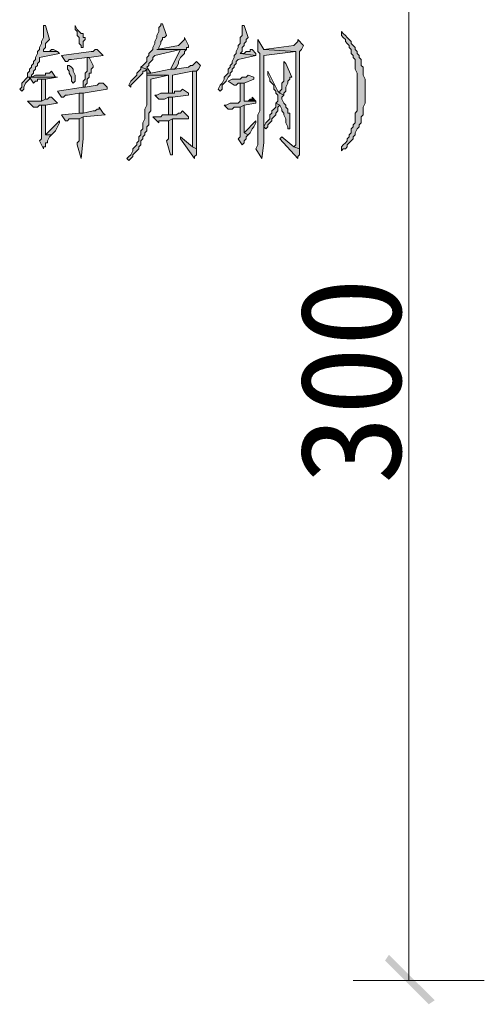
# Model space of a CAD drawing. Extents: x 566443 to 590371, y 3845226 to 3876576.
# Tile 179 of 221: x 586690 to 586700, y 3853942 to 3853963. Entities that reach past the tile are written whole.
import ezdxf

# ---------------------------------------------------------------- set-up
doc = ezdxf.new("R2010")
doc.units = 0
doc.layers.add('C00-00-00', color=7, linetype='CONTINUOUS')
doc.styles.get("Standard").update_dxf_attribs({"font": 'rs.shx', "bigfont": 'hztxt.shx'})

msp = doc.modelspace()

# ---------------------------------------------------------------- hatches: boundary and pattern name
at = {"layer": 'C00-00-00'}
h = msp.add_hatch(color=256, dxfattribs=at)
h.dxf.hatch_style = 2
h.paths.add_polyline_path([(586690.134, 3853962.75), (586690.134, 3853962.496), (586690.092, 3853962.411), (586690.092, 3853962.369), (586690.049, 3853962.284), (586690.049, 3853962.242), (586690.007, 3853962.2), (586690.007, 3853962.157), (586689.965, 3853962.073), (586689.965, 3853962.03), (586689.922, 3853961.988), (586689.922, 3853961.946), (586689.88, 3853961.903), (586689.88, 3853961.861), (586689.838, 3853961.819), (586689.838, 3853961.776), (586689.795, 3853961.734), (586689.795, 3853961.649), (586689.88, 3853961.649), (586689.88, 3853961.692), (586689.922, 3853961.734), (586689.922, 3853961.776), (586689.965, 3853961.819), (586689.965, 3853961.861), (586690.007, 3853961.903), (586690.007, 3853961.946), (586690.049, 3853961.988), (586690.049, 3853962.073), (586690.473, 3853962.157), (586690.43, 3853962.2), (586690.134, 3853962.2), (586690.134, 3853962.242), (586690.176, 3853962.284), (586690.176, 3853962.369), (586690.219, 3853962.411), (586690.261, 3853962.454), (586690.176, 3853962.75)])
h = msp.add_hatch(color=256, dxfattribs=at)
h.dxf.hatch_style = 2
h.paths.add_polyline_path([(586690.811, 3853962.75), (586690.811, 3853962.665), (586690.854, 3853962.623), (586690.854, 3853962.538), (586690.896, 3853962.496), (586690.896, 3853962.369), (586690.938, 3853962.327), (586690.938, 3853962.284), (586690.981, 3853962.284), (586690.981, 3853962.411), (586691.023, 3853962.454), (586691.023, 3853962.496), (586690.981, 3853962.496), (586690.981, 3853962.581), (586690.938, 3853962.581), (586690.896, 3853962.623), (586690.854, 3853962.665)])
h = msp.add_hatch(color=256, dxfattribs=at)
h.dxf.hatch_style = 2
h.paths.add_polyline_path([(586692.674, 3853962.792), (586692.632, 3853962.792), (586692.632, 3853962.75), (586692.589, 3853962.708), (586692.589, 3853962.623), (586692.547, 3853962.538), (586692.547, 3853962.496), (586692.505, 3853962.411), (586692.505, 3853962.369), (586692.462, 3853962.284), (586692.462, 3853962.242), (586692.42, 3853962.2), (586692.378, 3853962.157), (586692.378, 3853962.115), (586692.335, 3853962.073), (586692.335, 3853961.988), (586692.293, 3853961.946), (586692.251, 3853961.903), (586692.208, 3853961.861), (586692.335, 3853961.819), (586692.335, 3853961.734), (586692.42, 3853961.734), (586692.335, 3853961.861), (586692.378, 3853961.903), (586692.378, 3853961.946), (586692.42, 3853961.988), (586692.462, 3853962.03), (586692.462, 3853962.073), (586692.505, 3853962.115), (586693.055, 3853962.242), (586693.182, 3853962.242), (586692.547, 3853962.242), (586692.589, 3853962.242), (586692.589, 3853962.284), (586692.632, 3853962.369), (586692.632, 3853962.411), (586692.674, 3853962.454), (586692.674, 3853962.496), (586692.716, 3853962.496), (586692.759, 3853962.538)])
h = msp.add_hatch(color=256, dxfattribs=at)
h.dxf.hatch_style = 2
h.paths.add_polyline_path([(586694.41, 3853962.75), (586694.367, 3853962.75), (586694.367, 3853962.665), (586694.367, 3853962.538), (586694.325, 3853962.496), (586694.325, 3853962.369), (586694.283, 3853962.327), (586694.283, 3853962.284), (586694.24, 3853962.2), (586694.24, 3853962.157), (586694.198, 3853962.115), (586694.198, 3853962.073), (586694.156, 3853961.988), (586694.156, 3853961.946), (586694.113, 3853961.903), (586694.113, 3853961.861), (586694.071, 3853961.819), (586694.071, 3853961.734), (586694.029, 3853961.692), (586693.986, 3853961.649), (586693.986, 3853961.607), (586693.944, 3853961.522), (586693.902, 3853961.48), (586693.859, 3853961.395), (586693.902, 3853961.353), (586693.944, 3853961.395), (586693.944, 3853961.48), (586693.986, 3853961.522), (586694.029, 3853961.565), (586694.071, 3853961.649), (586694.113, 3853961.692), (586694.113, 3853961.734), (586694.156, 3853961.776), (586694.156, 3853961.819), (586694.198, 3853961.861), (586694.198, 3853961.903), (586694.24, 3853961.946), (586694.24, 3853961.988), (586694.283, 3853962.03), (586694.664, 3853962.115), (586694.325, 3853962.157), (586694.367, 3853962.2), (586694.367, 3853962.284), (586694.41, 3853962.327), (586694.41, 3853962.369), (586694.452, 3853962.411), (586694.452, 3853962.454), (586694.494, 3853962.496)])
h = msp.add_hatch(color=256, dxfattribs=at)
h.dxf.hatch_style = 2
h.paths.add_polyline_path([(586693.14, 3853962.496), (586693.14, 3853962.454), (586693.097, 3853962.411), (586693.055, 3853962.369), (586693.013, 3853962.327), (586692.547, 3853962.242), (586693.182, 3853962.242), (586693.182, 3853962.284), (586693.224, 3853962.284), (586693.224, 3853962.327)])
h = msp.add_hatch(color=256, dxfattribs=at)
h.dxf.hatch_style = 2
h.paths.add_polyline_path([(586694.706, 3853962.454), (586694.706, 3853962.2), (586694.748, 3853962.157), (586694.748, 3853960.93), (586694.706, 3853960.845), (586694.706, 3853960.21), (586694.664, 3853960.125), (586694.791, 3853959.914), (586694.833, 3853960.252), (586694.833, 3853962.115), (586695.51, 3853962.2), (586694.833, 3853962.242)])
h = msp.add_hatch(color=256, dxfattribs=at)
h.dxf.hatch_style = 2
h.paths.add_polyline_path([(586695.553, 3853962.454), (586695.553, 3853962.411), (586695.51, 3853962.369), (586695.468, 3853962.327), (586694.833, 3853962.242), (586695.51, 3853962.2), (586695.51, 3853960.21), (586695.468, 3853960.168), (586695.595, 3853960.125), (586695.595, 3853961.353), (586695.595, 3853961.438), (586695.595, 3853962.2), (586695.637, 3853962.242), (586695.68, 3853962.327)])
h = msp.add_hatch(color=256, dxfattribs=at)
h.dxf.hatch_style = 2
h.paths.add_polyline_path([(586696.484, 3853962.623), (586696.484, 3853962.538), (586696.526, 3853962.496), (586696.569, 3853962.454), (586696.569, 3853962.411), (586696.611, 3853962.369), (586696.653, 3853962.327), (586696.653, 3853962.284), (586696.696, 3853962.242), (586696.696, 3853962.157), (586696.738, 3853962.115), (586696.738, 3853962.073), (586696.78, 3853962.03), (586696.78, 3853961.819), (586696.823, 3853961.734), (586696.823, 3853961.268), (586696.823, 3853961.184), (586696.823, 3853960.93), (586696.78, 3853960.887), (586696.78, 3853960.676), (586696.738, 3853960.633), (586696.738, 3853960.591), (586696.696, 3853960.549), (586696.696, 3853960.464), (586696.653, 3853960.422), (586696.653, 3853960.379), (586696.611, 3853960.337), (586696.611, 3853960.295), (586696.569, 3853960.252), (586696.526, 3853960.21), (586696.484, 3853960.168), (586696.484, 3853960.083), (586696.526, 3853960.125), (586696.569, 3853960.125), (586696.611, 3853960.168), (586696.611, 3853960.21), (586696.653, 3853960.252), (586696.696, 3853960.295), (586696.738, 3853960.337), (586696.738, 3853960.379), (586696.78, 3853960.422), (586696.78, 3853960.464), (586696.823, 3853960.549), (586696.865, 3853960.591), (586696.865, 3853960.633), (586696.907, 3853960.676), (586696.907, 3853960.803), (586696.95, 3853960.845), (586696.95, 3853961.014), (586696.992, 3853961.099), (586696.992, 3853961.607), (586696.95, 3853961.692), (586696.95, 3853961.861), (586696.907, 3853961.903), (586696.907, 3853962.03), (586696.865, 3853962.073), (586696.865, 3853962.115), (586696.823, 3853962.157), (586696.823, 3853962.2), (586696.78, 3853962.242), (586696.78, 3853962.284), (586696.738, 3853962.327), (586696.696, 3853962.369), (586696.696, 3853962.411), (586696.653, 3853962.454), (586696.611, 3853962.496), (586696.569, 3853962.538), (586696.526, 3853962.581)])
h = msp.add_hatch(color=256, dxfattribs=at)
h.dxf.hatch_style = 2
h.paths.add_polyline_path([(586690.346, 3853962.242), (586690.303, 3853962.242), (586690.261, 3853962.2), (586690.134, 3853962.2), (586690.43, 3853962.2)])
h = msp.add_hatch(color=256, dxfattribs=at)
h.dxf.hatch_style = 2
h.paths.add_polyline_path([(586691.277, 3853962.242), (586691.235, 3853962.242), (586691.192, 3853962.2), (586691.15, 3853962.2), (586690.515, 3853962.115), (586690.6, 3853961.988), (586690.642, 3853961.988), (586690.684, 3853962.03), (586690.727, 3853962.03), (586691.065, 3853962.073), (586691.108, 3853962.073), (586691.404, 3853962.115), (586691.362, 3853962.157)])
h = msp.add_hatch(color=256, dxfattribs=at)
h.dxf.hatch_style = 2
h.paths.add_polyline_path([(586693.182, 3853962.242), (586693.055, 3853962.242), (586692.843, 3853961.819), (586692.928, 3853961.819), (586692.97, 3853961.861), (586693.013, 3853961.946), (586693.013, 3853961.988), (586693.055, 3853962.073), (586693.097, 3853962.115), (586693.14, 3853962.157), (586693.14, 3853962.2)])
h = msp.add_hatch(color=256, dxfattribs=at)
h.dxf.hatch_style = 2
h.paths.add_polyline_path([(586694.579, 3853962.242), (586694.537, 3853962.242), (586694.537, 3853962.2), (586694.452, 3853962.2), (586694.41, 3853962.157), (586694.325, 3853962.157), (586694.664, 3853962.115), (586694.664, 3853962.157)])
h = msp.add_hatch(color=256, dxfattribs=at)
h.dxf.hatch_style = 2
h.paths.add_polyline_path([(586691.108, 3853962.073), (586691.065, 3853962.073), (586691.065, 3853961.988), (586691.065, 3853961.776), (586691.023, 3853961.734), (586691.023, 3853961.607), (586690.981, 3853961.565), (586690.981, 3853961.438), (586691.023, 3853961.438), (586691.023, 3853961.48), (586691.065, 3853961.522), (586691.065, 3853961.607), (586691.108, 3853961.649), (586691.108, 3853961.734), (586691.15, 3853961.734), (586691.15, 3853961.819), (586691.192, 3853961.861), (586691.192, 3853961.903)])
h = msp.add_hatch(color=256, dxfattribs=at)
h.dxf.hatch_style = 2
h.paths.add_polyline_path([(586690.684, 3853961.903), (586690.642, 3853961.903), (586690.642, 3853961.819), (586690.684, 3853961.776), (586690.684, 3853961.734), (586690.727, 3853961.649), (586690.727, 3853961.565), (586690.769, 3853961.522), (586690.811, 3853961.565), (586690.811, 3853961.692), (586690.769, 3853961.776), (586690.769, 3853961.819), (586690.727, 3853961.861)])
h = msp.add_hatch(color=256, dxfattribs=at)
h.dxf.hatch_style = 2
h.paths.add_polyline_path([(586692.208, 3853961.861), (586692.208, 3853961.819), (586692.166, 3853961.776), (586692.124, 3853961.734), (586692.124, 3853961.692), (586692.081, 3853961.649), (586692.039, 3853961.607), (586691.997, 3853961.565), (586691.954, 3853961.48), (586691.997, 3853961.438), (586691.997, 3853961.48), (586692.039, 3853961.522), (586692.081, 3853961.565), (586692.124, 3853961.607), (586692.166, 3853961.649), (586692.208, 3853961.692), (586692.251, 3853961.734), (586692.251, 3853961.776), (586692.293, 3853961.776), (586692.335, 3853961.819)])
h = msp.add_hatch(color=256, dxfattribs=at)
h.dxf.hatch_style = 2
h.paths.add_polyline_path([(586693.394, 3853961.988), (586693.351, 3853961.946), (586693.309, 3853961.903), (586693.267, 3853961.903), (586693.224, 3853961.861), (586692.928, 3853961.819), (586692.843, 3853961.819), (586692.42, 3853961.734), (586692.335, 3853961.734), (586692.335, 3853961.692), (586692.801, 3853961.692), (586692.801, 3853961.565), (586692.801, 3853961.311), (586692.886, 3853961.311), (586692.886, 3853961.692), (586693.309, 3853961.776), (586693.394, 3853961.776), (586693.436, 3853961.819), (586693.478, 3853961.903)])
h = msp.add_hatch(color=256, dxfattribs=at)
h.dxf.hatch_style = 2
h.paths.add_polyline_path([(586695.256, 3853961.988), (586695.256, 3853961.565), (586695.214, 3853961.522), (586695.214, 3853961.395), (586695.172, 3853961.353), (586695.172, 3853961.311), (586695.256, 3853961.268), (586695.256, 3853961.311), (586695.299, 3853961.353), (586695.299, 3853961.438), (586695.341, 3853961.522), (586695.341, 3853961.565), (586695.383, 3853961.607), (586695.383, 3853961.649), (586695.426, 3853961.649), (586695.299, 3853961.946)])
h = msp.add_hatch(color=256, dxfattribs=at)
h.dxf.hatch_style = 2
h.paths.add_polyline_path([(586690.303, 3853961.776), (586690.261, 3853961.734), (586690.176, 3853961.734), (586690.176, 3853961.692), (586689.965, 3853961.692), (586689.88, 3853961.649), (586689.795, 3853961.649), (586689.753, 3853961.607), (586689.711, 3853961.565), (586689.668, 3853961.522), (586689.668, 3853961.438), (586689.626, 3853961.395), (586689.668, 3853961.353), (586689.711, 3853961.395), (586689.711, 3853961.438), (586689.753, 3853961.522), (586689.795, 3853961.565), (586689.838, 3853961.607), (586689.838, 3853961.649), (586690.43, 3853961.649), (586690.388, 3853961.649)])
h = msp.add_hatch(color=256, dxfattribs=at)
h.dxf.hatch_style = 2
h.paths.add_polyline_path([(586690.43, 3853961.649), (586689.838, 3853961.649), (586689.922, 3853961.522), (586689.965, 3853961.565), (586690.007, 3853961.565), (586690.007, 3853961.607), (586690.176, 3853961.607)])
h = msp.add_hatch(color=256, dxfattribs=at)
h.dxf.hatch_style = 2
h.paths.add_polyline_path([(586690.176, 3853961.607), (586690.092, 3853961.607), (586690.092, 3853961.141), (586690.176, 3853961.184)])
h = msp.add_hatch(color=256, dxfattribs=at)
h.dxf.hatch_style = 2
h.paths.add_polyline_path([(586692.335, 3853961.692), (586692.335, 3853961.057), (586692.293, 3853960.972), (586692.293, 3853960.76), (586692.251, 3853960.676), (586692.251, 3853960.549), (586692.208, 3853960.506), (586692.208, 3853960.422), (586692.166, 3853960.379), (586692.166, 3853960.295), (586692.124, 3853960.252), (586692.124, 3853960.21), (586692.081, 3853960.168), (586692.039, 3853960.125), (586692.039, 3853960.083), (586691.997, 3853959.998), (586691.954, 3853959.956), (586691.912, 3853959.914), (586691.954, 3853959.871), (586691.997, 3853959.914), (586692.039, 3853959.956), (586692.039, 3853959.998), (586692.081, 3853960.041), (586692.124, 3853960.083), (586692.166, 3853960.125), (586692.166, 3853960.168), (586692.208, 3853960.21), (586692.208, 3853960.295), (586692.251, 3853960.337), (586692.251, 3853960.379), (586692.293, 3853960.422), (586692.293, 3853960.464), (586692.335, 3853960.506), (586692.335, 3853960.591), (586692.378, 3853960.633), (586692.378, 3853960.887), (586692.42, 3853960.93), (586692.42, 3853961.607), (586692.801, 3853961.692)])
h = msp.add_hatch(color=256, dxfattribs=at)
h.dxf.hatch_style = 2
h.paths.add_polyline_path([(586693.394, 3853961.776), (586693.309, 3853961.776), (586693.309, 3853960.379), (586693.309, 3853960.168), (586693.394, 3853960.125), (586693.394, 3853961.565), (586693.394, 3853961.607)])
h = msp.add_hatch(color=256, dxfattribs=at)
h.dxf.hatch_style = 2
h.paths.add_polyline_path([(586694.494, 3853961.692), (586694.452, 3853961.649), (586694.367, 3853961.649), (586694.325, 3853961.607), (586694.156, 3853961.607), (586694.071, 3853961.565), (586694.198, 3853961.48), (586694.24, 3853961.48), (586694.283, 3853961.522), (586694.41, 3853961.522), (586694.621, 3853961.607), (586694.621, 3853961.649)])
h = msp.add_hatch(color=256, dxfattribs=at)
h.dxf.hatch_style = 2
h.paths.add_polyline_path([(586694.918, 3853961.776), (586694.918, 3853961.692), (586694.96, 3853961.607), (586694.96, 3853961.565), (586695.002, 3853961.522), (586695.045, 3853961.48), (586695.045, 3853961.395), (586695.087, 3853961.353), (586695.087, 3853961.311), (586695.129, 3853961.268), (586695.129, 3853961.141), (586695.087, 3853961.099), (586695.172, 3853961.057), (586695.214, 3853960.972), (586695.214, 3853960.93), (586695.256, 3853960.887), (586695.256, 3853960.845), (586695.299, 3853960.76), (586695.299, 3853960.676), (586695.341, 3853960.591), (586695.341, 3853960.549), (586695.383, 3853960.549), (586695.383, 3853960.887), (586695.341, 3853960.887), (586695.341, 3853960.972), (586695.299, 3853961.014), (586695.299, 3853961.057), (586695.256, 3853961.099), (586695.214, 3853961.184), (586695.214, 3853961.226), (586695.256, 3853961.268), (586695.172, 3853961.311), (586695.129, 3853961.353), (586695.087, 3853961.438), (586695.045, 3853961.522), (586695.002, 3853961.607), (586694.96, 3853961.692)])
h = msp.add_hatch(color=256, dxfattribs=at)
h.dxf.hatch_style = 2
h.paths.add_polyline_path([(586691.404, 3853961.522), (586691.319, 3853961.522), (586691.277, 3853961.48), (586691.023, 3853961.438), (586690.981, 3853961.438), (586690.43, 3853961.353), (586690.515, 3853961.226), (586690.557, 3853961.226), (586690.6, 3853961.268), (586690.642, 3853961.268), (586690.896, 3853961.311), (586690.981, 3853961.311), (586691.489, 3853961.395), (586691.489, 3853961.438)])
h = msp.add_hatch(color=256, dxfattribs=at)
h.dxf.hatch_style = 2
h.paths.add_polyline_path([(586693.097, 3853961.395), (586693.055, 3853961.353), (586692.928, 3853961.353), (586692.928, 3853961.311), (586692.632, 3853961.311), (586692.547, 3853961.268), (586692.505, 3853961.268), (586692.589, 3853961.184), (586692.716, 3853961.184), (586692.801, 3853961.226), (586692.886, 3853961.226), (586693.224, 3853961.268), (586693.224, 3853961.311)])
h = msp.add_hatch(color=256, dxfattribs=at)
h.dxf.hatch_style = 2
h.paths.add_polyline_path([(586694.41, 3853961.522), (586694.325, 3853961.522), (586694.325, 3853961.141), (586694.283, 3853961.099), (586694.113, 3853961.099), (586694.029, 3853961.057), (586693.986, 3853961.057), (586694.071, 3853960.972), (586694.156, 3853960.972), (586694.198, 3853961.014), (586694.325, 3853961.014), (586694.41, 3853961.057), (586694.664, 3853961.099), (586694.664, 3853961.141), (586694.41, 3853961.141)])
h = msp.add_hatch(color=256, dxfattribs=at)
h.dxf.hatch_style = 2
h.paths.add_polyline_path([(586690.303, 3853961.226), (586690.261, 3853961.226), (586690.219, 3853961.184), (586690.176, 3853961.184), (586690.092, 3853961.141), (586689.795, 3853961.141), (586689.922, 3853961.014), (586690.007, 3853961.014), (586690.049, 3853961.057), (586690.176, 3853961.057), (586690.43, 3853961.099), (586690.388, 3853961.141)])
h = msp.add_hatch(color=256, dxfattribs=at)
h.dxf.hatch_style = 2
h.paths.add_polyline_path([(586690.981, 3853961.311), (586690.896, 3853961.311), (586690.896, 3853961.226), (586690.896, 3853960.887), (586690.981, 3853960.887)])
h = msp.add_hatch(color=256, dxfattribs=at)
h.dxf.hatch_style = 2
h.paths.add_polyline_path([(586692.886, 3853961.226), (586692.801, 3853961.226), (586692.801, 3853961.184), (586692.801, 3853960.845), (586692.886, 3853960.845)])
h = msp.add_hatch(color=256, dxfattribs=at)
h.dxf.hatch_style = 2
h.paths.add_polyline_path([(586694.579, 3853961.226), (586694.579, 3853961.184), (586694.537, 3853961.184), (586694.494, 3853961.141), (586694.41, 3853961.141), (586694.664, 3853961.141)])
h = msp.add_hatch(color=256, dxfattribs=at)
h.dxf.hatch_style = 2
h.paths.add_polyline_path([(586690.176, 3853961.057), (586690.092, 3853961.057), (586690.092, 3853960.337), (586690.049, 3853960.295), (586690.134, 3853960.125), (586690.134, 3853960.168), (586690.176, 3853960.168), (586690.176, 3853960.252), (586690.219, 3853960.252), (586690.219, 3853960.295), (586690.261, 3853960.379), (586690.303, 3853960.422), (586690.176, 3853960.422)])
h = msp.add_hatch(color=256, dxfattribs=at)
h.dxf.hatch_style = 2
h.paths.add_polyline_path([(586691.319, 3853961.014), (586691.319, 3853960.972), (586691.277, 3853960.972), (586691.235, 3853960.93), (586691.192, 3853960.93), (586690.981, 3853960.887), (586690.896, 3853960.887), (586690.515, 3853960.845), (586690.6, 3853960.718), (586690.642, 3853960.718), (586690.684, 3853960.76), (586690.896, 3853960.76), (586690.981, 3853960.803), (586691.446, 3853960.845), (586691.404, 3853960.887)])
h = msp.add_hatch(color=256, dxfattribs=at)
h.dxf.hatch_style = 2
h.paths.add_polyline_path([(586694.41, 3853961.057), (586694.325, 3853961.014), (586694.325, 3853960.379), (586694.283, 3853960.337), (586694.367, 3853960.21), (586694.41, 3853960.252), (586694.41, 3853960.295), (586694.452, 3853960.337), (586694.452, 3853960.379), (586694.494, 3853960.422), (586694.41, 3853960.464)])
h = msp.add_hatch(color=256, dxfattribs=at)
h.dxf.hatch_style = 2
h.paths.add_polyline_path([(586695.087, 3853961.099), (586695.087, 3853961.014), (586695.045, 3853960.972), (586695.002, 3853960.93), (586695.002, 3853960.887), (586694.96, 3853960.845), (586694.96, 3853960.76), (586694.918, 3853960.718), (586694.875, 3853960.676), (586694.833, 3853960.591), (586694.875, 3853960.549), (586694.918, 3853960.591), (586694.918, 3853960.633), (586694.96, 3853960.676), (586695.002, 3853960.718), (586695.002, 3853960.76), (586695.045, 3853960.803), (586695.087, 3853960.845), (586695.087, 3853960.887), (586695.129, 3853960.93), (586695.129, 3853961.014), (586695.172, 3853961.057)])
h = msp.add_hatch(color=256, dxfattribs=at)
h.dxf.hatch_style = 2
h.paths.add_polyline_path([(586690.981, 3853960.803), (586690.896, 3853960.76), (586690.896, 3853960.295), (586690.854, 3853960.252), (586690.854, 3853960.21), (586690.938, 3853959.914), (586690.981, 3853960.337)])
h = msp.add_hatch(color=256, dxfattribs=at)
h.dxf.hatch_style = 2
h.paths.add_polyline_path([(586693.097, 3853960.93), (586693.055, 3853960.887), (586693.013, 3853960.887), (586692.97, 3853960.845), (586692.674, 3853960.845), (586692.632, 3853960.803), (586692.462, 3853960.803), (586692.589, 3853960.676), (586692.589, 3853960.718), (586692.632, 3853960.718), (586692.801, 3853960.718), (586692.886, 3853960.76), (586693.224, 3853960.76), (586693.224, 3853960.803)])
h = msp.add_hatch(color=256, dxfattribs=at)
h.dxf.hatch_style = 2
h.paths.add_polyline_path([(586692.886, 3853960.76), (586692.801, 3853960.718), (586692.801, 3853960.337), (586692.759, 3853960.295), (586692.843, 3853959.998), (586692.886, 3853959.998), (586692.886, 3853960.379)])
h = msp.add_hatch(color=256, dxfattribs=at)
h.dxf.hatch_style = 2
h.paths.add_polyline_path([(586690.473, 3853960.718), (586690.176, 3853960.422), (586690.303, 3853960.422), (586690.346, 3853960.464), (586690.388, 3853960.506), (586690.43, 3853960.591), (586690.473, 3853960.676)])
h = msp.add_hatch(color=256, dxfattribs=at)
h.dxf.hatch_style = 2
h.paths.add_polyline_path([(586694.664, 3853960.718), (586694.41, 3853960.464), (586694.494, 3853960.422), (586694.537, 3853960.464), (586694.579, 3853960.549), (586694.621, 3853960.591), (586694.664, 3853960.676)])
h = msp.add_hatch(color=256, dxfattribs=at)
h.dxf.hatch_style = 2
h.paths.add_polyline_path([(586693.055, 3853960.379), (586693.055, 3853960.337), (586693.351, 3853959.914), (586693.351, 3853959.956), (586693.394, 3853959.998), (586693.394, 3853960.125), (586693.309, 3853960.168)])
h = msp.add_hatch(color=256, dxfattribs=at)
h.dxf.hatch_style = 2
h.paths.add_polyline_path([(586695.214, 3853960.379), (586695.172, 3853960.337), (586695.553, 3853959.914), (586695.553, 3853959.956), (586695.595, 3853959.998), (586695.595, 3853960.125), (586695.468, 3853960.168)])
h = msp.add_hatch(color=256, dxfattribs=at)
h.dxf.hatch_style = 2
h.paths.add_polyline_path([(586697.5, 3853942.938), (586697.415, 3853942.811), (586698.474, 3853941.964)])
h = msp.add_hatch(color=256, dxfattribs=at)
h.dxf.hatch_style = 2
h.paths.add_polyline_path([(586697.415, 3853942.811), (586698.474, 3853941.964), (586698.347, 3853941.88)])

# ---------------------------------------------------------------- linework, layer by layer
at = {"layer": 'C00-00-00', "lineweight": 0}
for points in [[(586690.134, 3853962.75), (586690.134, 3853962.496), (586690.092, 3853962.411), (586690.092, 3853962.369), (586690.049, 3853962.284), (586690.049, 3853962.242), (586690.007, 3853962.2), (586690.007, 3853962.157), (586689.965, 3853962.073), (586689.965, 3853962.03), (586689.922, 3853961.988), (586689.922, 3853961.946), (586689.88, 3853961.903), (586689.88, 3853961.861), (586689.838, 3853961.819), (586689.838, 3853961.776), (586689.795, 3853961.734), (586689.795, 3853961.649), (586689.88, 3853961.649), (586689.88, 3853961.692), (586689.922, 3853961.734), (586689.922, 3853961.776), (586689.965, 3853961.819), (586689.965, 3853961.861), (586690.007, 3853961.903), (586690.007, 3853961.946), (586690.049, 3853961.988), (586690.049, 3853962.073), (586690.473, 3853962.157), (586690.43, 3853962.2), (586690.134, 3853962.2), (586690.134, 3853962.242), (586690.176, 3853962.284), (586690.176, 3853962.369), (586690.219, 3853962.411), (586690.261, 3853962.454), (586690.176, 3853962.75)], [(586690.811, 3853962.75), (586690.811, 3853962.665), (586690.854, 3853962.623), (586690.854, 3853962.538), (586690.896, 3853962.496), (586690.896, 3853962.369), (586690.938, 3853962.327), (586690.938, 3853962.284), (586690.981, 3853962.284), (586690.981, 3853962.411), (586691.023, 3853962.454), (586691.023, 3853962.496), (586690.981, 3853962.496), (586690.981, 3853962.581), (586690.938, 3853962.581), (586690.896, 3853962.623), (586690.854, 3853962.665)], [(586692.674, 3853962.792), (586692.632, 3853962.792), (586692.632, 3853962.75), (586692.589, 3853962.708), (586692.589, 3853962.623), (586692.547, 3853962.538), (586692.547, 3853962.496), (586692.505, 3853962.411), (586692.505, 3853962.369), (586692.462, 3853962.284), (586692.462, 3853962.242), (586692.42, 3853962.2), (586692.378, 3853962.157), (586692.378, 3853962.115), (586692.335, 3853962.073), (586692.335, 3853961.988), (586692.293, 3853961.946), (586692.251, 3853961.903), (586692.208, 3853961.861), (586692.335, 3853961.819), (586692.335, 3853961.734), (586692.42, 3853961.734), (586692.335, 3853961.861), (586692.378, 3853961.903), (586692.378, 3853961.946), (586692.42, 3853961.988), (586692.462, 3853962.03), (586692.462, 3853962.073), (586692.505, 3853962.115), (586693.055, 3853962.242), (586693.182, 3853962.242), (586692.547, 3853962.242), (586692.589, 3853962.242), (586692.589, 3853962.284), (586692.632, 3853962.369), (586692.632, 3853962.411), (586692.674, 3853962.454), (586692.674, 3853962.496), (586692.716, 3853962.496), (586692.759, 3853962.538)], [(586694.41, 3853962.75), (586694.367, 3853962.75), (586694.367, 3853962.665), (586694.367, 3853962.538), (586694.325, 3853962.496), (586694.325, 3853962.369), (586694.283, 3853962.327), (586694.283, 3853962.284), (586694.24, 3853962.2), (586694.24, 3853962.157), (586694.198, 3853962.115), (586694.198, 3853962.073), (586694.156, 3853961.988), (586694.156, 3853961.946), (586694.113, 3853961.903), (586694.113, 3853961.861), (586694.071, 3853961.819), (586694.071, 3853961.734), (586694.029, 3853961.692), (586693.986, 3853961.649), (586693.986, 3853961.607), (586693.944, 3853961.522), (586693.902, 3853961.48), (586693.859, 3853961.395), (586693.902, 3853961.353), (586693.944, 3853961.395), (586693.944, 3853961.48), (586693.986, 3853961.522), (586694.029, 3853961.565), (586694.071, 3853961.649), (586694.113, 3853961.692), (586694.113, 3853961.734), (586694.156, 3853961.776), (586694.156, 3853961.819), (586694.198, 3853961.861), (586694.198, 3853961.903), (586694.24, 3853961.946), (586694.24, 3853961.988), (586694.283, 3853962.03), (586694.664, 3853962.115), (586694.325, 3853962.157), (586694.367, 3853962.2), (586694.367, 3853962.284), (586694.41, 3853962.327), (586694.41, 3853962.369), (586694.452, 3853962.411), (586694.452, 3853962.454), (586694.494, 3853962.496)], [(586693.14, 3853962.496), (586693.14, 3853962.454), (586693.097, 3853962.411), (586693.055, 3853962.369), (586693.013, 3853962.327), (586692.547, 3853962.242), (586693.182, 3853962.242), (586693.182, 3853962.284), (586693.224, 3853962.284), (586693.224, 3853962.327)], [(586694.706, 3853962.454), (586694.706, 3853962.2), (586694.748, 3853962.157), (586694.748, 3853960.93), (586694.706, 3853960.845), (586694.706, 3853960.21), (586694.664, 3853960.125), (586694.791, 3853959.914), (586694.833, 3853960.252), (586694.833, 3853962.115), (586695.51, 3853962.2), (586694.833, 3853962.242)], [(586695.553, 3853962.454), (586695.553, 3853962.411), (586695.51, 3853962.369), (586695.468, 3853962.327), (586694.833, 3853962.242), (586695.51, 3853962.2), (586695.51, 3853960.21), (586695.468, 3853960.168), (586695.595, 3853960.125), (586695.595, 3853961.353), (586695.595, 3853961.438), (586695.595, 3853962.2), (586695.637, 3853962.242), (586695.68, 3853962.327)], [(586696.484, 3853962.623), (586696.484, 3853962.538), (586696.526, 3853962.496), (586696.569, 3853962.454), (586696.569, 3853962.411), (586696.611, 3853962.369), (586696.653, 3853962.327), (586696.653, 3853962.284), (586696.696, 3853962.242), (586696.696, 3853962.157), (586696.738, 3853962.115), (586696.738, 3853962.073), (586696.78, 3853962.03), (586696.78, 3853961.819), (586696.823, 3853961.734), (586696.823, 3853961.268), (586696.823, 3853961.184), (586696.823, 3853960.93), (586696.78, 3853960.887), (586696.78, 3853960.676), (586696.738, 3853960.633), (586696.738, 3853960.591), (586696.696, 3853960.549), (586696.696, 3853960.464), (586696.653, 3853960.422), (586696.653, 3853960.379), (586696.611, 3853960.337), (586696.611, 3853960.295), (586696.569, 3853960.252), (586696.526, 3853960.21), (586696.484, 3853960.168), (586696.484, 3853960.083), (586696.526, 3853960.125), (586696.569, 3853960.125), (586696.611, 3853960.168), (586696.611, 3853960.21), (586696.653, 3853960.252), (586696.696, 3853960.295), (586696.738, 3853960.337), (586696.738, 3853960.379), (586696.78, 3853960.422), (586696.78, 3853960.464), (586696.823, 3853960.549), (586696.865, 3853960.591), (586696.865, 3853960.633), (586696.907, 3853960.676), (586696.907, 3853960.803), (586696.95, 3853960.845), (586696.95, 3853961.014), (586696.992, 3853961.099), (586696.992, 3853961.607), (586696.95, 3853961.692), (586696.95, 3853961.861), (586696.907, 3853961.903), (586696.907, 3853962.03), (586696.865, 3853962.073), (586696.865, 3853962.115), (586696.823, 3853962.157), (586696.823, 3853962.2), (586696.78, 3853962.242), (586696.78, 3853962.284), (586696.738, 3853962.327), (586696.696, 3853962.369), (586696.696, 3853962.411), (586696.653, 3853962.454), (586696.611, 3853962.496), (586696.569, 3853962.538), (586696.526, 3853962.581)], [(586690.346, 3853962.242), (586690.303, 3853962.242), (586690.261, 3853962.2), (586690.134, 3853962.2), (586690.43, 3853962.2)], [(586691.277, 3853962.242), (586691.235, 3853962.242), (586691.192, 3853962.2), (586691.15, 3853962.2), (586690.515, 3853962.115), (586690.6, 3853961.988), (586690.642, 3853961.988), (586690.684, 3853962.03), (586690.727, 3853962.03), (586691.065, 3853962.073), (586691.108, 3853962.073), (586691.404, 3853962.115), (586691.362, 3853962.157)], [(586693.182, 3853962.242), (586693.055, 3853962.242), (586692.843, 3853961.819), (586692.928, 3853961.819), (586692.97, 3853961.861), (586693.013, 3853961.946), (586693.013, 3853961.988), (586693.055, 3853962.073), (586693.097, 3853962.115), (586693.14, 3853962.157), (586693.14, 3853962.2)], [(586694.579, 3853962.242), (586694.537, 3853962.242), (586694.537, 3853962.2), (586694.452, 3853962.2), (586694.41, 3853962.157), (586694.325, 3853962.157), (586694.664, 3853962.115), (586694.664, 3853962.157)], [(586691.108, 3853962.073), (586691.065, 3853962.073), (586691.065, 3853961.988), (586691.065, 3853961.776), (586691.023, 3853961.734), (586691.023, 3853961.607), (586690.981, 3853961.565), (586690.981, 3853961.438), (586691.023, 3853961.438), (586691.023, 3853961.48), (586691.065, 3853961.522), (586691.065, 3853961.607), (586691.108, 3853961.649), (586691.108, 3853961.734), (586691.15, 3853961.734), (586691.15, 3853961.819), (586691.192, 3853961.861), (586691.192, 3853961.903)], [(586690.684, 3853961.903), (586690.642, 3853961.903), (586690.642, 3853961.819), (586690.684, 3853961.776), (586690.684, 3853961.734), (586690.727, 3853961.649), (586690.727, 3853961.565), (586690.769, 3853961.522), (586690.811, 3853961.565), (586690.811, 3853961.692), (586690.769, 3853961.776), (586690.769, 3853961.819), (586690.727, 3853961.861)], [(586692.208, 3853961.861), (586692.208, 3853961.819), (586692.166, 3853961.776), (586692.124, 3853961.734), (586692.124, 3853961.692), (586692.081, 3853961.649), (586692.039, 3853961.607), (586691.997, 3853961.565), (586691.954, 3853961.48), (586691.997, 3853961.438), (586691.997, 3853961.48), (586692.039, 3853961.522), (586692.081, 3853961.565), (586692.124, 3853961.607), (586692.166, 3853961.649), (586692.208, 3853961.692), (586692.251, 3853961.734), (586692.251, 3853961.776), (586692.293, 3853961.776), (586692.335, 3853961.819)], [(586693.394, 3853961.988), (586693.351, 3853961.946), (586693.309, 3853961.903), (586693.267, 3853961.903), (586693.224, 3853961.861), (586692.928, 3853961.819), (586692.843, 3853961.819), (586692.42, 3853961.734), (586692.335, 3853961.734), (586692.335, 3853961.692), (586692.801, 3853961.692), (586692.801, 3853961.565), (586692.801, 3853961.311), (586692.886, 3853961.311), (586692.886, 3853961.692), (586693.309, 3853961.776), (586693.394, 3853961.776), (586693.436, 3853961.819), (586693.478, 3853961.903)], [(586695.256, 3853961.988), (586695.256, 3853961.565), (586695.214, 3853961.522), (586695.214, 3853961.395), (586695.172, 3853961.353), (586695.172, 3853961.311), (586695.256, 3853961.268), (586695.256, 3853961.311), (586695.299, 3853961.353), (586695.299, 3853961.438), (586695.341, 3853961.522), (586695.341, 3853961.565), (586695.383, 3853961.607), (586695.383, 3853961.649), (586695.426, 3853961.649), (586695.299, 3853961.946)], [(586690.303, 3853961.776), (586690.261, 3853961.734), (586690.176, 3853961.734), (586690.176, 3853961.692), (586689.965, 3853961.692), (586689.88, 3853961.649), (586689.795, 3853961.649), (586689.753, 3853961.607), (586689.711, 3853961.565), (586689.668, 3853961.522), (586689.668, 3853961.438), (586689.626, 3853961.395), (586689.668, 3853961.353), (586689.711, 3853961.395), (586689.711, 3853961.438), (586689.753, 3853961.522), (586689.795, 3853961.565), (586689.838, 3853961.607), (586689.838, 3853961.649), (586690.43, 3853961.649), (586690.388, 3853961.649)], [(586690.43, 3853961.649), (586689.838, 3853961.649), (586689.922, 3853961.522), (586689.965, 3853961.565), (586690.007, 3853961.565), (586690.007, 3853961.607), (586690.176, 3853961.607)], [(586690.176, 3853961.607), (586690.092, 3853961.607), (586690.092, 3853961.141), (586690.176, 3853961.184)], [(586692.335, 3853961.692), (586692.335, 3853961.057), (586692.293, 3853960.972), (586692.293, 3853960.76), (586692.251, 3853960.676), (586692.251, 3853960.549), (586692.208, 3853960.506), (586692.208, 3853960.422), (586692.166, 3853960.379), (586692.166, 3853960.295), (586692.124, 3853960.252), (586692.124, 3853960.21), (586692.081, 3853960.168), (586692.039, 3853960.125), (586692.039, 3853960.083), (586691.997, 3853959.998), (586691.954, 3853959.956), (586691.912, 3853959.914), (586691.954, 3853959.871), (586691.997, 3853959.914), (586692.039, 3853959.956), (586692.039, 3853959.998), (586692.081, 3853960.041), (586692.124, 3853960.083), (586692.166, 3853960.125), (586692.166, 3853960.168), (586692.208, 3853960.21), (586692.208, 3853960.295), (586692.251, 3853960.337), (586692.251, 3853960.379), (586692.293, 3853960.422), (586692.293, 3853960.464), (586692.335, 3853960.506), (586692.335, 3853960.591), (586692.378, 3853960.633), (586692.378, 3853960.887), (586692.42, 3853960.93), (586692.42, 3853961.607), (586692.801, 3853961.692)], [(586693.394, 3853961.776), (586693.309, 3853961.776), (586693.309, 3853960.379), (586693.309, 3853960.168), (586693.394, 3853960.125), (586693.394, 3853961.565), (586693.394, 3853961.607)], [(586694.494, 3853961.692), (586694.452, 3853961.649), (586694.367, 3853961.649), (586694.325, 3853961.607), (586694.156, 3853961.607), (586694.071, 3853961.565), (586694.198, 3853961.48), (586694.24, 3853961.48), (586694.283, 3853961.522), (586694.41, 3853961.522), (586694.621, 3853961.607), (586694.621, 3853961.649)], [(586694.918, 3853961.776), (586694.918, 3853961.692), (586694.96, 3853961.607), (586694.96, 3853961.565), (586695.002, 3853961.522), (586695.045, 3853961.48), (586695.045, 3853961.395), (586695.087, 3853961.353), (586695.087, 3853961.311), (586695.129, 3853961.268), (586695.129, 3853961.141), (586695.087, 3853961.099), (586695.172, 3853961.057), (586695.214, 3853960.972), (586695.214, 3853960.93), (586695.256, 3853960.887), (586695.256, 3853960.845), (586695.299, 3853960.76), (586695.299, 3853960.676), (586695.341, 3853960.591), (586695.341, 3853960.549), (586695.383, 3853960.549), (586695.383, 3853960.887), (586695.341, 3853960.887), (586695.341, 3853960.972), (586695.299, 3853961.014), (586695.299, 3853961.057), (586695.256, 3853961.099), (586695.214, 3853961.184), (586695.214, 3853961.226), (586695.256, 3853961.268), (586695.172, 3853961.311), (586695.129, 3853961.353), (586695.087, 3853961.438), (586695.045, 3853961.522), (586695.002, 3853961.607), (586694.96, 3853961.692)], [(586691.404, 3853961.522), (586691.319, 3853961.522), (586691.277, 3853961.48), (586691.023, 3853961.438), (586690.981, 3853961.438), (586690.43, 3853961.353), (586690.515, 3853961.226), (586690.557, 3853961.226), (586690.6, 3853961.268), (586690.642, 3853961.268), (586690.896, 3853961.311), (586690.981, 3853961.311), (586691.489, 3853961.395), (586691.489, 3853961.438)], [(586693.097, 3853961.395), (586693.055, 3853961.353), (586692.928, 3853961.353), (586692.928, 3853961.311), (586692.632, 3853961.311), (586692.547, 3853961.268), (586692.505, 3853961.268), (586692.589, 3853961.184), (586692.716, 3853961.184), (586692.801, 3853961.226), (586692.886, 3853961.226), (586693.224, 3853961.268), (586693.224, 3853961.311)], [(586694.41, 3853961.522), (586694.325, 3853961.522), (586694.325, 3853961.141), (586694.283, 3853961.099), (586694.113, 3853961.099), (586694.029, 3853961.057), (586693.986, 3853961.057), (586694.071, 3853960.972), (586694.156, 3853960.972), (586694.198, 3853961.014), (586694.325, 3853961.014), (586694.41, 3853961.057), (586694.664, 3853961.099), (586694.664, 3853961.141), (586694.41, 3853961.141)], [(586690.303, 3853961.226), (586690.261, 3853961.226), (586690.219, 3853961.184), (586690.176, 3853961.184), (586690.092, 3853961.141), (586689.795, 3853961.141), (586689.922, 3853961.014), (586690.007, 3853961.014), (586690.049, 3853961.057), (586690.176, 3853961.057), (586690.43, 3853961.099), (586690.388, 3853961.141)], [(586690.981, 3853961.311), (586690.896, 3853961.311), (586690.896, 3853961.226), (586690.896, 3853960.887), (586690.981, 3853960.887)], [(586692.886, 3853961.226), (586692.801, 3853961.226), (586692.801, 3853961.184), (586692.801, 3853960.845), (586692.886, 3853960.845)], [(586694.579, 3853961.226), (586694.579, 3853961.184), (586694.537, 3853961.184), (586694.494, 3853961.141), (586694.41, 3853961.141), (586694.664, 3853961.141)], [(586690.176, 3853961.057), (586690.092, 3853961.057), (586690.092, 3853960.337), (586690.049, 3853960.295), (586690.134, 3853960.125), (586690.134, 3853960.168), (586690.176, 3853960.168), (586690.176, 3853960.252), (586690.219, 3853960.252), (586690.219, 3853960.295), (586690.261, 3853960.379), (586690.303, 3853960.422), (586690.176, 3853960.422)], [(586691.319, 3853961.014), (586691.319, 3853960.972), (586691.277, 3853960.972), (586691.235, 3853960.93), (586691.192, 3853960.93), (586690.981, 3853960.887), (586690.896, 3853960.887), (586690.515, 3853960.845), (586690.6, 3853960.718), (586690.642, 3853960.718), (586690.684, 3853960.76), (586690.896, 3853960.76), (586690.981, 3853960.803), (586691.446, 3853960.845), (586691.404, 3853960.887)], [(586694.41, 3853961.057), (586694.325, 3853961.014), (586694.325, 3853960.379), (586694.283, 3853960.337), (586694.367, 3853960.21), (586694.41, 3853960.252), (586694.41, 3853960.295), (586694.452, 3853960.337), (586694.452, 3853960.379), (586694.494, 3853960.422), (586694.41, 3853960.464)], [(586695.087, 3853961.099), (586695.087, 3853961.014), (586695.045, 3853960.972), (586695.002, 3853960.93), (586695.002, 3853960.887), (586694.96, 3853960.845), (586694.96, 3853960.76), (586694.918, 3853960.718), (586694.875, 3853960.676), (586694.833, 3853960.591), (586694.875, 3853960.549), (586694.918, 3853960.591), (586694.918, 3853960.633), (586694.96, 3853960.676), (586695.002, 3853960.718), (586695.002, 3853960.76), (586695.045, 3853960.803), (586695.087, 3853960.845), (586695.087, 3853960.887), (586695.129, 3853960.93), (586695.129, 3853961.014), (586695.172, 3853961.057)], [(586690.981, 3853960.803), (586690.896, 3853960.76), (586690.896, 3853960.295), (586690.854, 3853960.252), (586690.854, 3853960.21), (586690.938, 3853959.914), (586690.981, 3853960.337)], [(586693.097, 3853960.93), (586693.055, 3853960.887), (586693.013, 3853960.887), (586692.97, 3853960.845), (586692.674, 3853960.845), (586692.632, 3853960.803), (586692.462, 3853960.803), (586692.589, 3853960.676), (586692.589, 3853960.718), (586692.632, 3853960.718), (586692.801, 3853960.718), (586692.886, 3853960.76), (586693.224, 3853960.76), (586693.224, 3853960.803)], [(586692.886, 3853960.76), (586692.801, 3853960.718), (586692.801, 3853960.337), (586692.759, 3853960.295), (586692.843, 3853959.998), (586692.886, 3853959.998), (586692.886, 3853960.379)], [(586690.473, 3853960.718), (586690.176, 3853960.422), (586690.303, 3853960.422), (586690.346, 3853960.464), (586690.388, 3853960.506), (586690.43, 3853960.591), (586690.473, 3853960.676)], [(586694.664, 3853960.718), (586694.41, 3853960.464), (586694.494, 3853960.422), (586694.537, 3853960.464), (586694.579, 3853960.549), (586694.621, 3853960.591), (586694.664, 3853960.676)], [(586693.055, 3853960.379), (586693.055, 3853960.337), (586693.351, 3853959.914), (586693.351, 3853959.956), (586693.394, 3853959.998), (586693.394, 3853960.125), (586693.309, 3853960.168)], [(586695.214, 3853960.379), (586695.172, 3853960.337), (586695.553, 3853959.914), (586695.553, 3853959.956), (586695.595, 3853959.998), (586695.595, 3853960.125), (586695.468, 3853960.168)]]:
    msp.add_lwpolyline(points, close=True, dxfattribs=at)
at = {"layer": 'C00-00-00', "lineweight": 5}
for points in [[(586697.923, 3853973.418), (586697.923, 3853973.418), (586697.923, 3853942.388), (586697.923, 3853942.388)], [(586699.532, 3853942.388), (586699.532, 3853942.388), (586696.738, 3853942.388), (586696.738, 3853942.388)]]:
    msp.add_open_spline(points, degree=3, dxfattribs=at)

# ---------------------------------------------------------------- texts
at = {"layer": 'C00-00-00', "insert": (586695.596, 3853952.971), "char_height": 2.15759, "attachment_point": 1, "rotation": 90}
msp.add_mtext('{\\fFangSong|b0|i0|c0;300}', dxfattribs=at)

doc.saveas('drawing.dxf')
